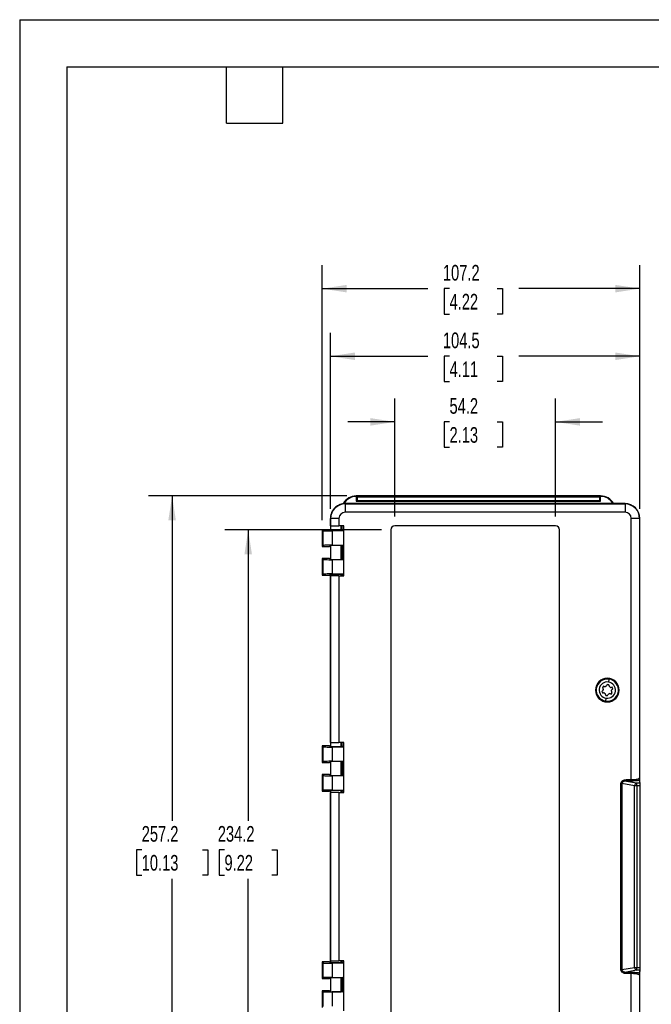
# Model space of a CAD drawing. Header units: millimetres. Extents: x 0 to 699, y 0 to 540.
# Tile 2 of 5: x 0 to 213, y 207 to 540. Entities that reach past the tile are written whole.
import ezdxf

# ---------------------------------------------------------------- set-up
doc = ezdxf.new("R2010")
doc.units = ezdxf.units.MM
doc.header["$LTSCALE"] = 2.5
doc.layers.add('DIMENSIONS', color=140, linetype='Continuous', lineweight=25)
doc.layers.add('TEXT', color=140, linetype='Continuous', lineweight=25)
doc.styles.add('SLDTEXTSTYLE0', font='TXT', dxfattribs={"width": 0.7})
doc.dimstyles.new('SLDDIMSTYLE0', dxfattribs={"dimtxt": 5.39502, "dimasz": 8.255, "dimexe": 0, "dimexo": 0.0625, "dimgap": 1.348755, "dimtad": 0, "dimtih": 1, "dimtoh": 1, "dimdec": 1, "dimrnd": 1e-09, "dimzin": 12, "dimdsep": 46, "dimtxsty": 'SLDTEXTSTYLE0', "dimsah": 1, "dimcen": 0.09, "dimadec": 0, "dimazin": 3, "dimtfac": 1, "dimtdec": 1, "dimtofl": 0, "dimtmove": 0, "dimatfit": 3, "dimfxl": 0, "dimfrac": 2, "dimtolj": 1, "dimtzin": 12, "dimarcsym": 0})
doc.dimstyles.new('SLDDIMSTYLE1', dxfattribs={"dimtxt": 5.39502, "dimasz": 8.255, "dimexe": 0, "dimexo": 0.0625, "dimgap": 1.348755, "dimtad": 0, "dimtih": 1, "dimtoh": 1, "dimdec": 1, "dimrnd": 1e-09, "dimzin": 12, "dimdsep": 46, "dimtxsty": 'SLDTEXTSTYLE0', "dimsah": 1, "dimcen": 0.09, "dimadec": 0, "dimazin": 3, "dimtfac": 1, "dimtdec": 1, "dimtmove": 0, "dimatfit": 0, "dimfxl": 0, "dimfrac": 2, "dimtolj": 1, "dimtzin": 12, "dimarcsym": 0})

# ---------------------------------------------------------------- blocks, each defined once
blk = doc.blocks.new('_D')
at = {"layer": 'DIMENSIONS'}
for p, q in [((110.49, 378.91), (43.53, 378.91)), ((51.47, 378.91), (51.47, 269.16)), ((41.21, 259.38), (39.4, 259.38)), ((39.4, 259.38), (39.4, 250.81)), ((61.73, 259.38), (63.54, 259.38)), ((63.54, 259.38), (63.54, 250.81)), ((39.4, 250.81), (41.21, 250.81)), ((51.47, 121.71), (51.47, 249.6)), ((63.54, 250.81), (61.73, 250.81)), ((110.49, 121.71), (43.53, 121.71))]:
    blk.add_line(p, q, dxfattribs=at)
for points in [[(51.47, 378.91), (50.2, 370.66), (52.74, 370.66)], [(51.47, 121.71), (52.74, 129.97), (50.2, 129.97)]]:
    blk.add_solid(points, dxfattribs=at)
at = {"layer": 'DIMENSIONS', "char_height": 5.292, "attachment_point": 1, "style": 'SLDTEXTSTYLE0'}
for s, insert in [('257.2', (41.21, 267.41)), ('10.13', (41.21, 257.63))]:
    blk.add_mtext(s, dxfattribs=dict(at, insert=insert))
blk = doc.blocks.new('_D_1')
at = {"layer": 'DIMENSIONS'}
for p, q in [((122.13, 367.41), (69.22, 367.41)), ((77.16, 367.41), (77.16, 269.16)), ((69.15, 259.38), (67.33, 259.38)), ((67.33, 259.38), (67.33, 250.81)), ((85.18, 259.38), (86.99, 259.38)), ((86.99, 259.38), (86.99, 250.81)), ((67.33, 250.81), (69.15, 250.81)), ((77.16, 133.21), (77.16, 249.6)), ((86.99, 250.81), (85.18, 250.81)), ((122.13, 133.21), (69.22, 133.21))]:
    blk.add_line(p, q, dxfattribs=at)
for points in [[(77.16, 367.41), (75.89, 359.16), (78.43, 359.16)], [(77.16, 133.21), (78.43, 141.47), (75.89, 141.47)]]:
    blk.add_solid(points, dxfattribs=at)
at = {"layer": 'DIMENSIONS', "char_height": 5.292, "attachment_point": 1, "style": 'SLDTEXTSTYLE0'}
for s, insert in [('234.2', (66.9, 267.41)), ('9.22', (69.15, 257.63))]:
    blk.add_mtext(s, dxfattribs=dict(at, insert=insert))
blk = doc.blocks.new('_D_2')
at = {"layer": 'DIMENSIONS'}
for p, q in [((126.7, 371.99), (126.7, 411.85)), ((180.9, 371.99), (180.9, 411.85)), ((126.7, 403.91), (110.83, 403.91)), ((145.15, 403.91), (143.34, 403.91)), ((143.34, 403.91), (143.34, 395.34)), ((161.19, 403.91), (163, 403.91)), ((163, 403.91), (163, 395.34)), ((180.9, 403.91), (196.78, 403.91)), ((143.34, 395.34), (145.15, 395.34)), ((163, 395.34), (161.19, 395.34))]:
    blk.add_line(p, q, dxfattribs=at)
for points in [[(126.7, 403.91), (118.45, 405.18), (118.45, 402.64)], [(180.9, 403.91), (189.16, 402.64), (189.16, 405.18)]]:
    blk.add_solid(points, dxfattribs=at)
at = {"layer": 'DIMENSIONS', "char_height": 5.292, "attachment_point": 1, "style": 'SLDTEXTSTYLE0'}
for s, insert in [('54.2', (145.15, 411.94)), ('2.13', (145.15, 402.16))]:
    blk.add_mtext(s, dxfattribs=dict(at, insert=insert))
blk = doc.blocks.new('_D_3')
at = {"layer": 'DIMENSIONS'}
for p, q in [((104.93, 374.54), (104.93, 434.01)), ((209.4, 374.49), (209.4, 434.01)), ((104.93, 426.07), (137.84, 426.07)), ((145.15, 426.07), (143.34, 426.07)), ((143.34, 426.07), (143.34, 417.5)), ((161.19, 426.07), (163, 426.07)), ((163, 426.07), (163, 417.5)), ((209.4, 426.07), (168.5, 426.07)), ((143.34, 417.5), (145.15, 417.5)), ((163, 417.5), (161.19, 417.5))]:
    blk.add_line(p, q, dxfattribs=at)
for points in [[(104.93, 426.07), (113.19, 424.8), (113.19, 427.34)], [(209.4, 426.07), (201.15, 427.34), (201.15, 424.8)]]:
    blk.add_solid(points, dxfattribs=at)
at = {"layer": 'DIMENSIONS', "char_height": 5.292, "attachment_point": 1, "style": 'SLDTEXTSTYLE0'}
for s, insert in [('104.5', (142.91, 434.1)), ('4.11', (145.15, 424.32))]:
    blk.add_mtext(s, dxfattribs=dict(at, insert=insert))
blk = doc.blocks.new('_D_4')
at = {"layer": 'DIMENSIONS'}
for p, q in [((102.16, 370.66), (102.16, 456.85)), ((209.4, 374.49), (209.4, 456.85)), ((102.16, 448.91), (137.84, 448.91)), ((145.15, 448.91), (143.34, 448.91)), ((143.34, 448.91), (143.34, 440.34)), ((161.19, 448.91), (163, 448.91)), ((163, 448.91), (163, 440.34)), ((209.4, 448.91), (168.5, 448.91)), ((143.34, 440.34), (145.15, 440.34)), ((163, 440.34), (161.19, 440.34))]:
    blk.add_line(p, q, dxfattribs=at)
for points in [[(102.16, 448.91), (110.42, 447.64), (110.42, 450.18)], [(209.4, 448.91), (201.15, 450.18), (201.15, 447.64)]]:
    blk.add_solid(points, dxfattribs=at)
at = {"layer": 'DIMENSIONS', "char_height": 5.292, "attachment_point": 1, "style": 'SLDTEXTSTYLE0'}
for s, insert in [('107.2', (142.91, 456.94)), ('4.22', (145.15, 447.16))]:
    blk.add_mtext(s, dxfattribs=dict(at, insert=insert))

msp = doc.modelspace()

# ---------------------------------------------------------------- linework, layer by layer
at = {"color": 7, "linetype": 'Continuous'}
for q in [(0.006175, 0.006685), (698.506175, 539.756685)]:
    msp.add_line((0.006175, 539.756685), q, dxfattribs=at)
for p, q in [((109.902789, 376.209043), (109.902789, 376.314627)), ((204.402789, 376.314627), (109.902789, 376.314627)), ((109.902789, 376.209043), (204.402789, 376.209043)), ((109.902789, 376.209043), (109.902789, 373.40947)), ((113.661423, 378.740023), (113.661423, 378.914627)), ((196.161423, 378.914627), (113.661423, 378.914627)), ((113.905869, 378.495577), (113.661423, 378.740023)), ((113.661423, 378.740023), (113.661423, 377.140023)), ((113.905869, 377.384468), (113.661423, 377.140023)), ((113.661423, 377.140023), (196.161423, 377.140023)), ((195.916978, 378.495577), (113.905869, 378.495577)), ((113.905869, 378.495577), (113.905869, 377.384468)), ((113.905869, 377.384468), (195.916978, 377.384468)), ((195.916978, 378.495577), (196.161423, 378.740023)), ((195.916978, 377.384468), (195.916978, 378.495577)), ((195.916978, 377.384468), (196.161423, 377.140023)), ((196.161423, 378.740023), (196.161423, 378.914627)), ((196.161423, 377.140023), (196.161423, 378.740023)), ((204.402789, 376.209043), (204.402789, 376.314627)), ((204.402789, 376.209043), (204.402789, 373.40947)), ((204.402789, 373.40947), (109.902789, 373.40947)), ((104.933602, 371.366099), (104.933602, 367.218575)), ((105.008372, 371.314627), (104.933869, 371.314627)), ((104.933869, 368.764627), (104.933869, 371.314627)), ((105.008372, 368.764627), (105.008372, 371.314627)), ((107.807946, 371.314627), (105.008372, 371.314627)), ((107.807946, 371.314627), (107.807946, 368.764627)), ((206.497632, 283.070004), (206.497632, 371.314627)), ((209.297206, 371.314627), (206.497632, 371.314627)), ((209.297206, 371.314627), (209.297206, 283.633537)), ((209.297206, 371.314627), (209.402789, 371.314627)), ((209.402789, 282.079091), (209.402789, 371.314627)), ((102.161423, 367.48923), (102.479366, 367.171287)), ((104.662947, 367.48923), (102.161423, 367.48923)), ((102.161423, 367.48923), (102.161423, 361.851132)), ((102.479366, 362.169075), (102.479366, 367.171287)), ((104.993647, 367.158531), (104.662947, 367.48923)), ((105.008372, 368.764627), (104.933869, 368.764627)), ((108.593647, 367.158531), (104.993647, 367.158531)), ((105.008372, 368.764627), (107.807946, 368.764627)), ((109.502789, 367.070181), (105.477539, 367.070181)), ((105.477539, 367.070181), (105.477539, 362.270181)), ((109.502789, 368.764627), (107.807946, 368.764627)), ((108.433602, 368.764627), (108.433602, 367.158531)), ((108.661423, 367.48923), (108.593647, 367.158531)), ((108.661423, 368.764627), (108.661423, 367.48923)), ((108.661423, 367.48923), (108.836027, 367.314627)), ((108.836027, 368.764627), (108.836027, 367.314627)), ((109.502789, 367.314627), (108.836027, 367.314627)), ((109.502789, 351.864627), (109.502789, 368.764627)), ((125.302789, 367.414627), (125.302789, 133.214627)), ((180.902789, 368.814627), (126.702789, 368.814627)), ((182.302789, 133.214627), (182.302789, 367.414627)), ((102.161423, 361.851132), (102.479366, 362.169075)), ((102.161423, 361.851132), (104.662947, 361.851132)), ((104.993647, 362.181832), (104.662947, 361.851132)), ((104.933602, 362.121787), (104.933602, 357.507466)), ((108.593647, 362.181832), (104.993647, 362.181832)), ((105.477539, 362.270181), (109.080472, 362.270181)), ((108.433602, 362.181832), (108.433602, 357.447422)), ((108.661423, 361.851132), (108.593647, 362.181832)), ((109.080472, 362.270181), (108.661423, 361.851132)), ((108.661423, 361.851132), (108.661423, 357.778121)), ((109.080472, 362.270181), (109.080472, 357.359072)), ((102.161423, 357.778121), (102.479366, 357.460178)), ((104.662947, 357.778121), (102.161423, 357.778121)), ((102.161423, 357.778121), (102.161423, 352.140023)), ((102.479366, 352.457966), (102.479366, 357.460178)), ((104.662947, 357.778121), (104.993647, 357.447422)), ((104.993647, 357.447422), (108.593647, 357.447422)), ((105.477539, 357.359072), (105.477539, 352.559072)), ((109.080472, 357.359072), (105.477539, 357.359072)), ((108.593647, 357.447422), (108.661423, 357.778121)), ((108.661423, 357.778121), (109.080472, 357.359072)), ((105.477539, 352.559072), (109.502789, 352.559072)), ((102.161423, 352.140023), (102.479366, 352.457966)), ((102.161423, 352.140023), (104.662947, 352.140023)), ((104.662947, 352.140023), (104.993647, 352.470722)), ((104.933602, 352.410678), (104.933602, 294.218575)), ((104.933869, 295.614627), (104.933869, 351.864627)), ((104.933869, 351.864627), (105.008372, 351.864627)), ((104.993647, 352.470722), (108.593647, 352.470722)), ((105.008372, 295.614627), (105.008372, 351.864627)), ((107.807946, 351.864627), (105.008372, 351.864627)), ((107.807946, 351.864627), (107.807946, 295.614627)), ((107.807946, 351.864627), (109.502789, 351.864627)), ((108.433602, 352.470722), (108.433602, 351.864627)), ((108.593647, 352.470722), (108.661423, 352.140023)), ((108.836027, 352.314627), (108.661423, 352.140023)), ((108.661423, 352.140023), (108.661423, 351.864627)), ((108.836027, 352.314627), (109.502789, 352.314627)), ((108.836027, 352.314627), (108.836027, 351.864627)), ((198.939967, 317.030318), (198.805007, 316.039467)), ((194.531647, 313.314627), (194.433869, 313.314627)), ((196.855438, 313.054988), (196.607978, 312.891989)), ((196.607978, 312.891989), (196.835106, 312.33664)), ((197.154908, 314.684576), (196.787526, 314.210202)), ((196.787526, 314.210202), (196.982378, 313.986958)), ((197.4198, 314.551768), (197.154908, 314.684576)), ((198.386288, 315.188189), (198.290379, 314.90782)), ((198.980799, 315.107213), (198.386288, 315.188189)), ((198.99823, 314.811407), (198.980799, 315.107213)), ((200.032631, 314.292614), (199.74187, 314.235489)), ((200.080211, 312.419051), (199.885359, 312.642296)), ((200.012299, 313.574265), (200.259759, 313.737264)), ((200.259759, 313.737264), (200.032631, 314.292614)), ((202.33609, 313.314627), (202.433869, 313.314627)), ((196.835106, 312.33664), (197.125867, 312.393764)), ((197.869507, 311.817846), (197.886938, 311.52204)), ((197.886938, 311.52204), (198.481449, 311.441064)), ((197.92777, 309.598935), (198.06273, 310.589786)), ((198.481449, 311.441064), (198.577358, 311.721433)), ((199.447938, 312.077485), (199.712829, 311.944678)), ((199.712829, 311.944678), (200.080211, 312.419051)), ((102.161423, 294.48923), (102.479366, 294.171287)), ((104.662947, 294.48923), (102.161423, 294.48923)), ((102.161423, 294.48923), (102.161423, 288.851132)), ((102.479366, 289.169075), (102.479366, 294.171287)), ((104.993647, 294.158531), (104.662947, 294.48923)), ((105.008372, 295.614627), (104.933869, 295.614627)), ((108.593647, 294.158531), (104.993647, 294.158531)), ((105.008372, 295.614627), (107.807946, 295.614627)), ((105.477539, 294.070181), (105.477539, 289.270181)), ((109.502789, 294.070181), (105.477539, 294.070181)), ((109.502789, 295.614627), (107.807946, 295.614627)), ((108.433602, 295.614627), (108.433602, 294.158531)), ((108.661423, 294.48923), (108.593647, 294.158531)), ((108.661423, 295.614627), (108.661423, 294.48923)), ((108.661423, 294.48923), (108.836027, 294.314627)), ((108.836027, 295.614627), (108.836027, 294.314627)), ((109.502789, 294.314627), (108.836027, 294.314627)), ((109.502789, 278.714627), (109.502789, 295.614627)), ((102.161423, 288.851132), (102.479366, 289.169075)), ((102.161423, 288.851132), (104.662947, 288.851132)), ((104.993647, 289.181832), (104.662947, 288.851132)), ((104.933602, 289.121787), (104.933602, 284.507466)), ((108.593647, 289.181832), (104.993647, 289.181832)), ((105.477539, 289.270181), (109.080472, 289.270181)), ((108.433602, 289.181832), (108.433602, 284.447422)), ((108.661423, 288.851132), (108.593647, 289.181832)), ((109.080472, 289.270181), (108.661423, 288.851132)), ((108.661423, 288.851132), (108.661423, 284.778121)), ((109.080472, 289.270181), (109.080472, 284.359072)), ((102.161423, 284.778121), (102.479366, 284.460178)), ((104.662947, 284.778121), (102.161423, 284.778121)), ((102.161423, 284.778121), (102.161423, 279.140023)), ((102.479366, 279.457966), (102.479366, 284.460178)), ((104.662947, 284.778121), (104.993647, 284.447422)), ((104.993647, 284.447422), (108.593647, 284.447422)), ((105.477539, 284.359072), (105.477539, 279.559072)), ((109.080472, 284.359072), (105.477539, 284.359072)), ((108.593647, 284.447422), (108.661423, 284.778121)), ((108.661423, 284.778121), (109.080472, 284.359072)), ((204.860198, 283.074041), (206.497632, 283.070004)), ((209.297206, 283.633537), (209.297974, 283.641294)), ((209.381812, 282.079143), (209.320565, 282.85148)), ((102.161423, 279.140023), (102.479366, 279.457966)), ((104.662947, 279.140023), (104.993647, 279.470722)), ((104.933602, 279.410678), (104.933602, 221.218575)), ((104.993647, 279.470722), (108.593647, 279.470722)), ((105.477539, 279.559072), (109.502789, 279.559072)), ((108.433602, 279.470722), (108.433602, 278.714627)), ((108.593647, 279.470722), (108.661423, 279.140023)), ((202.995682, 218.889365), (202.995682, 281.739888)), ((207.624774, 280.975527), (203.349236, 281.739888)), ((203.349236, 281.739888), (203.349236, 218.889365)), ((204.858984, 282.581637), (208.334309, 281.960335)), ((206.496418, 282.5776), (204.858984, 282.581637)), ((208.345864, 280.975527), (207.624774, 280.975527)), ((207.624774, 219.653726), (207.624774, 280.975527)), ((208.334309, 281.960335), (209.402789, 281.960335)), ((208.345864, 280.975527), (208.345864, 219.653726)), ((209.402789, 280.975527), (208.345864, 280.975527)), ((209.402789, 282.079091), (209.381812, 282.079143)), ((209.402789, 282.079091), (209.402789, 281.960335)), ((209.402789, 280.975527), (209.402789, 219.653726)), ((102.161423, 279.140023), (104.662947, 279.140023)), ((104.933869, 221.914627), (104.933869, 278.714627)), ((104.933869, 278.714627), (105.008372, 278.714627)), ((105.008372, 221.914627), (105.008372, 278.714627)), ((107.807946, 278.714627), (105.008372, 278.714627)), ((107.807946, 278.714627), (107.807946, 221.914627)), ((107.807946, 278.714627), (109.502789, 278.714627)), ((108.836027, 279.314627), (108.661423, 279.140023)), ((108.661423, 279.140023), (108.661423, 278.714627)), ((108.836027, 279.314627), (109.502789, 279.314627)), ((108.836027, 279.314627), (108.836027, 278.714627)), ((102.161423, 221.48923), (102.479366, 221.171287)), ((104.662947, 221.48923), (102.161423, 221.48923)), ((102.161423, 221.48923), (102.161423, 215.851132)), ((102.479366, 216.169075), (102.479366, 221.171287)), ((104.993647, 221.158531), (104.662947, 221.48923)), ((105.008372, 221.914627), (104.933869, 221.914627)), ((108.593647, 221.158531), (104.993647, 221.158531)), ((105.008372, 221.914627), (107.807946, 221.914627)), ((105.477539, 221.070181), (105.477539, 216.270181)), ((109.502789, 221.070181), (105.477539, 221.070181)), ((109.502789, 221.914627), (107.807946, 221.914627)), ((108.433602, 221.914627), (108.433602, 221.158531)), ((108.661423, 221.48923), (108.593647, 221.158531)), ((108.661423, 221.914627), (108.661423, 221.48923)), ((108.661423, 221.48923), (108.836027, 221.314627)), ((108.836027, 221.914627), (108.836027, 221.314627)), ((109.502789, 221.314627), (108.836027, 221.314627)), ((109.502789, 205.014627), (109.502789, 221.914627)), ((203.349236, 218.889365), (207.624774, 219.653726)), ((207.624774, 219.653726), (208.345864, 219.653726)), ((208.345864, 219.653726), (209.402789, 219.653726)), ((104.993647, 216.181832), (104.662947, 215.851132)), ((108.593647, 216.181832), (104.993647, 216.181832)), ((105.477539, 216.270181), (109.080472, 216.270181)), ((108.433602, 216.181832), (108.433602, 211.447422)), ((108.661423, 215.851132), (108.593647, 216.181832)), ((109.080472, 216.270181), (108.661423, 215.851132)), ((109.080472, 216.270181), (109.080472, 211.359072)), ((208.334309, 218.668919), (204.858984, 218.047616)), ((204.858984, 218.047616), (206.496418, 218.051653)), ((206.497632, 217.559249), (204.860198, 217.555212)), ((206.497632, 129.314627), (206.497632, 217.559249)), ((209.402789, 218.668919), (208.334309, 218.668919)), ((209.297206, 216.995717), (209.297206, 129.314627)), ((209.297974, 216.98796), (209.297206, 216.995717)), ((209.381812, 218.55011), (209.320565, 217.777773)), ((209.402789, 218.550162), (209.381812, 218.55011)), ((209.402789, 218.550162), (209.402789, 218.668919)), ((209.402789, 129.314627), (209.402789, 218.550162)), ((102.161423, 215.851132), (102.479366, 216.169075)), ((102.161423, 215.851132), (104.662947, 215.851132)), ((104.933602, 216.121787), (104.933602, 211.507466)), ((108.661423, 215.851132), (108.661423, 211.778121)), ((102.161423, 211.778121), (102.479366, 211.460178)), ((104.662947, 211.778121), (102.161423, 211.778121)), ((102.161423, 211.778121), (102.161423, 206.140023)), ((102.479366, 206.457966), (102.479366, 211.460178)), ((104.662947, 211.778121), (104.993647, 211.447422)), ((104.993647, 211.447422), (108.593647, 211.447422)), ((105.477539, 211.359072), (105.477539, 206.559072)), ((109.080472, 211.359072), (105.477539, 211.359072)), ((108.593647, 211.447422), (108.661423, 211.778121)), ((108.661423, 211.778121), (109.080472, 211.359072))]:
    msp.add_line(p, q)
for centre, radius, start, end in [((109.902789, 371.314627), 4.894417, 90, 180), ((109.902789, 371.314627), 5, 90, 131.29559237), ((113.661423, 373.914627), 5, 90, 151.86858974), ((113.661423, 373.914627), 4.825396, 90, 150.43737396), ((196.161423, 373.914627), 5, 28.68540201, 90), ((196.161423, 373.914627), 4.825396, 29.82605291, 90), ((204.402789, 371.314627), 5, 0, 90), ((204.402789, 371.314627), 4.894417, 0, 90), ((109.902789, 371.314627), 2.094843, 90, 180), ((204.402789, 371.314627), 2.094843, 0, 90), ((126.702789, 367.414627), 1.4, 90, 180), ((180.902789, 367.414627), 1.4, 0, 90), ((198.433869, 313.314627), 4, 0, 180), ((198.433869, 313.314627), 3.902222, 0, 180), ((198.433869, 313.314627), 3.75, 82.24372153, 262.24372153), ((198.433869, 313.314627), 2.75, 82.24372153, 262.24372153), ((198.433869, 313.314627), 3.75, 262.24372153, 82.24372153), ((198.433869, 313.314627), 2.75, 262.24372153, 82.24372153), ((198.433869, 313.314627), 4, 180, 0), ((198.433869, 313.314627), 3.902222, 180, 0), ((196.635407, 313.389033), 0.4, 303.37235838, 357.63089104), ((196.681022, 313.723928), 0.4, 346.85655202, 41.11508467), ((198.433869, 313.314627), 1.4, 172.24372153, 177.63089104), ((198.433869, 313.314627), 1.4, 166.85655202, 172.24372153), ((197.599076, 314.909343), 0.4, 243.37235838, 297.63089104), ((198.433869, 313.314627), 1.4, 106.85655202, 117.63089104), ((197.911911, 315.037287), 0.4, 286.85655202, 341.11508467), ((199.397537, 314.834937), 0.4, 183.37235838, 237.63089104), ((198.433869, 313.314627), 1.4, 46.85655202, 57.63089104), ((199.664758, 314.627986), 0.4, 226.85655202, 281.11508467), ((200.186715, 312.905325), 0.4, 172.24372153, 221.11508467), ((200.186715, 312.905325), 0.4, 166.85655202, 172.24372153), ((198.433869, 313.314627), 1.4, 346.85655202, 357.63089104), ((200.23233, 313.24022), 0.4, 172.24372153, 177.63089104), ((200.23233, 313.24022), 0.4, 123.37235838, 172.24372153), ((197.202979, 312.001268), 0.4, 46.85655202, 101.11508467), ((198.433869, 313.314627), 1.4, 226.85655202, 237.63089104), ((197.4702, 311.794317), 0.4, 3.37235838, 57.63089104), ((198.955826, 311.591966), 0.4, 106.85655202, 161.11508467), ((198.433869, 313.314627), 1.4, 286.85655202, 297.63089104), ((199.268661, 311.71991), 0.4, 63.37235838, 117.63089104), ((208.664184, 280.974659), 1.03941, 108.50378781, 179.95217331), ((182.788153, 281.168126), 25.558436, 359.56823675, 1.77622408), ((208.664184, 219.654594), 1.03941, 180.04782669, 251.49621219), ((182.788153, 219.461128), 25.558436, 358.22377592, 0.43176325)]:
    msp.add_arc(centre, radius, start, end)
for points, knots in [([(106.60308, 375.071189), (106.564033, 375.036188), (106.484631, 374.965014), (106.368615, 374.852008), (106.253004, 374.732136), (106.138617, 374.604871), (106.025846, 374.470155), (105.915236, 374.327828), (105.807322, 374.177788), (105.702673, 374.019953), (105.60188, 373.854276), (105.505557, 373.680743), (105.414331, 373.49937), (105.292189, 373.229004), (105.150462, 372.846709), (105.033395, 372.390314), (104.950913, 371.889679), (104.940029, 371.560493), (104.933602, 371.366099)], [0, 0, 0, 0, 0.0343719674, 0.0698934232, 0.1066347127, 0.1446592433, 0.1840240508, 0.2247803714, 0.2669741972, 0.3106468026, 0.3558352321, 0.4025727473, 0.450889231, 0.5008115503, 0.6167197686, 0.7496978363, 0.8521889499, 1, 1, 1, 1]), ([(102.479366, 367.171287), (102.491488, 367.159166), (102.566612, 367.146207), (102.871939, 367.12128), (103.102931, 367.109385), (103.684196, 367.089783), (104.03268, 367.082137), (104.756711, 367.072351), (105.130209, 367.070181), (105.477539, 367.070181)], [0, 0, 0, 0, 0.25, 0.25, 0.5, 0.5, 0.75, 0.75, 1, 1, 1, 1]), ([(105.477539, 362.270181), (105.130209, 362.270181), (104.756711, 362.268012), (104.03268, 362.258226), (103.684196, 362.25058), (103.102931, 362.230978), (102.871939, 362.219083), (102.566612, 362.194156), (102.491488, 362.181197), (102.479366, 362.169075)], [0, 0, 0, 0, 0.25, 0.25, 0.5, 0.5, 0.75, 0.75, 1, 1, 1, 1]), ([(102.479366, 357.460178), (102.491488, 357.448057), (102.566612, 357.435097), (102.871939, 357.410171), (103.102931, 357.398275), (103.684196, 357.378674), (104.03268, 357.371027), (104.756711, 357.361242), (105.130209, 357.359072), (105.477539, 357.359072)], [0, 0, 0, 0, 0.25, 0.25, 0.5, 0.5, 0.75, 0.75, 1, 1, 1, 1]), ([(105.477539, 352.559072), (105.130209, 352.559072), (104.756711, 352.556902), (104.03268, 352.547117), (103.684196, 352.53947), (103.102931, 352.519869), (102.871939, 352.507973), (102.566612, 352.483047), (102.491488, 352.470087), (102.479366, 352.457966)], [0, 0, 0, 0, 0.25, 0.25, 0.5, 0.5, 0.75, 0.75, 1, 1, 1, 1]), ([(102.479366, 294.171287), (102.491488, 294.159166), (102.566612, 294.146207), (102.871939, 294.12128), (103.102931, 294.109385), (103.684196, 294.089783), (104.03268, 294.082137), (104.756711, 294.072351), (105.130209, 294.070181), (105.477539, 294.070181)], [0, 0, 0, 0, 0.25, 0.25, 0.5, 0.5, 0.75, 0.75, 1, 1, 1, 1]), ([(105.477539, 289.270181), (105.130209, 289.270181), (104.756711, 289.268012), (104.03268, 289.258226), (103.684196, 289.25058), (103.102931, 289.230978), (102.871939, 289.219083), (102.566612, 289.194156), (102.491488, 289.181197), (102.479366, 289.169075)], [0, 0, 0, 0, 0.25, 0.25, 0.5, 0.5, 0.75, 0.75, 1, 1, 1, 1]), ([(102.479366, 284.460178), (102.491488, 284.448057), (102.566612, 284.435097), (102.871939, 284.410171), (103.102931, 284.398275), (103.684196, 284.378674), (104.03268, 284.371027), (104.756711, 284.361242), (105.130209, 284.359072), (105.477539, 284.359072)], [0, 0, 0, 0, 0.25, 0.25, 0.5, 0.5, 0.75, 0.75, 1, 1, 1, 1]), ([(203.012171, 281.92656), (203.039227, 282.077901), (203.101747, 282.231611), (203.30573, 282.516982), (203.447352, 282.648114), (203.791769, 282.86197), (203.993996, 282.944341), (204.42066, 283.050554), (204.644375, 283.074573), (204.860198, 283.074041)], [0, 0, 0, 0, 0.25, 0.25, 0.5, 0.5, 0.75, 0.75, 1, 1, 1, 1]), ([(204.860198, 283.074041), (204.859911, 282.957685), (204.859625, 282.841778), (204.859186, 282.663511), (204.859034, 282.60184), (204.858984, 282.581637)], [0, 0, 0, 0, 0.5, 0.5, 1, 1, 1, 1]), ([(206.497632, 283.070004), (206.497345, 282.953647), (206.49706, 282.837741), (206.49662, 282.659474), (206.496468, 282.597803), (206.496418, 282.5776)], [0, 0, 0, 0, 0.5, 0.5, 1, 1, 1, 1]), ([(209.320565, 282.85148), (209.180789, 282.811055), (209.007525, 282.772428), (208.60168, 282.703399), (208.369187, 282.673051), (207.866045, 282.624257), (207.595685, 282.605839), (207.045819, 282.582185), (206.766618, 282.576934), (206.496418, 282.5776)], [0, 0, 0, 0, 0.25, 0.25, 0.5, 0.5, 0.75, 0.75, 1, 1, 1, 1]), ([(206.497632, 283.070004), (206.555148, 283.070052), (206.670398, 283.070148), (206.84293, 283.073119), (207.014766, 283.078154), (207.185222, 283.08546), (207.353626, 283.094982), (207.637586, 283.115117), (208.02805, 283.155539), (208.464674, 283.226572), (208.831727, 283.316752), (209.044757, 283.397655), (209.164863, 283.465084), (209.230176, 283.513665), (209.282074, 283.57058), (209.291958, 283.611702), (209.297206, 283.633537)], [0, 0, 0, 0, 0.0392967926, 0.0787427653, 0.1183443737, 0.1581079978, 0.1980399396, 0.2381464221, 0.3644306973, 0.4966769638, 0.6204228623, 0.7573156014, 0.8051207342, 0.8615041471, 0.9264645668, 1, 1, 1, 1]), ([(209.298506, 283.599505), (209.30049, 283.51027), (209.30396, 283.354259), (209.308525, 283.168317), (209.312098, 283.044604), (209.315054, 282.958471), (209.317847, 282.892025), (209.319684, 282.864614), (209.320565, 282.85148)], [0, 0, 0, 0, 0.2863168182, 0.5005768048, 0.6412106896, 0.7708939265, 0.8902315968, 1, 1, 1, 1]), ([(105.477539, 279.559072), (105.130209, 279.559072), (104.756711, 279.556902), (104.03268, 279.547117), (103.684196, 279.53947), (103.102931, 279.519869), (102.871939, 279.507973), (102.566612, 279.483047), (102.491488, 279.470087), (102.479366, 279.457966)], [0, 0, 0, 0, 0.25, 0.25, 0.5, 0.5, 0.75, 0.75, 1, 1, 1, 1]), ([(204.858984, 282.581637), (204.808109, 282.582789), (204.710194, 282.585006), (204.569035, 282.578995), (204.439754, 282.567398), (204.268679, 282.543271), (204.065984, 282.496932), (203.852899, 282.416478), (203.686157, 282.323266), (203.558492, 282.223202), (203.460451, 282.112114), (203.389636, 281.992738), (203.367994, 281.906711), (203.357459, 281.864831)], [0, 0, 0, 0, 0.0856169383, 0.1647788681, 0.2375033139, 0.3038129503, 0.4550815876, 0.5854999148, 0.6840527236, 0.7731420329, 0.8541738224, 0.9290096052, 1, 1, 1, 1]), ([(209.402789, 281.960335), (209.402789, 281.941732), (209.402789, 281.904581), (209.402789, 281.789384), (209.402789, 281.711254), (209.402789, 281.525375), (209.402789, 281.418009), (209.402789, 281.196438), (209.402789, 281.082658), (209.402789, 280.975527)], [0, 0, 0, 0, 0.25, 0.25, 0.5, 0.5, 0.75, 0.75, 1, 1, 1, 1]), ([(102.479366, 221.171287), (102.491488, 221.159166), (102.566612, 221.146207), (102.871939, 221.12128), (103.102931, 221.109385), (103.684196, 221.089783), (104.03268, 221.082137), (104.756711, 221.072351), (105.130209, 221.070181), (105.477539, 221.070181)], [0, 0, 0, 0, 0.25, 0.25, 0.5, 0.5, 0.75, 0.75, 1, 1, 1, 1]), ([(209.402789, 219.653726), (209.402789, 219.546595), (209.402789, 219.432815), (209.402789, 219.211244), (209.402789, 219.103878), (209.402789, 218.918), (209.402789, 218.839869), (209.402789, 218.724672), (209.402789, 218.687522), (209.402789, 218.668919)], [0, 0, 0, 0, 0.25, 0.25, 0.5, 0.5, 0.75, 0.75, 1, 1, 1, 1]), ([(105.477539, 216.270181), (105.130209, 216.270181), (104.756711, 216.268012), (104.03268, 216.258226), (103.684196, 216.25058), (103.102931, 216.230978), (102.871939, 216.219083), (102.566612, 216.194156), (102.491488, 216.181197), (102.479366, 216.169075)], [0, 0, 0, 0, 0.25, 0.25, 0.5, 0.5, 0.75, 0.75, 1, 1, 1, 1]), ([(204.860198, 217.555212), (204.644375, 217.55468), (204.42066, 217.5787), (203.993996, 217.684912), (203.791769, 217.767283), (203.447352, 217.981139), (203.30573, 218.112272), (203.101747, 218.397642), (203.039227, 218.551352), (203.012171, 218.702693)], [0, 0, 0, 0, 0.25, 0.25, 0.5, 0.5, 0.75, 0.75, 1, 1, 1, 1]), ([(203.357459, 218.764422), (203.362524, 218.741207), (203.372761, 218.694286), (203.399764, 218.626242), (203.435308, 218.559922), (203.480217, 218.495887), (203.534171, 218.434494), (203.597149, 218.376158), (203.669024, 218.321283), (203.749672, 218.270266), (203.876681, 218.203823), (204.065989, 218.132242), (204.310932, 218.076611), (204.580333, 218.045013), (204.760989, 218.046701), (204.858984, 218.047616)], [0, 0, 0, 0, 0.0391671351, 0.079160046, 0.1204318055, 0.163395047, 0.2084159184, 0.255812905, 0.3058591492, 0.358786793, 0.41479216, 0.545134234, 0.6963841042, 0.8353067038, 1, 1, 1, 1]), ([(204.860198, 217.555212), (204.859911, 217.671569), (204.859625, 217.787475), (204.859186, 217.965742), (204.859034, 218.027413), (204.858984, 218.047616)], [0, 0, 0, 0, 0.5, 0.5, 1, 1, 1, 1]), ([(206.497632, 217.559249), (206.497345, 217.675606), (206.49706, 217.791512), (206.49662, 217.969779), (206.496468, 218.03145), (206.496418, 218.051653)], [0, 0, 0, 0, 0.5, 0.5, 1, 1, 1, 1]), ([(206.536785, 217.559306), (206.536785, 217.675662), (206.537375, 217.791567), (206.539466, 217.969833), (206.54096, 218.031505), (206.542562, 218.05171)], [0, 0, 0, 0, 0.5, 0.5, 1, 1, 1, 1]), ([(209.297206, 216.995717), (209.295376, 217.006872), (209.291821, 217.02855), (209.275785, 217.059887), (209.253791, 217.089156), (209.226525, 217.116341), (209.195512, 217.141448), (209.161951, 217.164472), (209.126988, 217.185424), (209.031895, 217.236182), (208.839363, 217.310041), (208.478561, 217.399782), (208.048948, 217.470856), (207.638504, 217.514402), (207.302012, 217.537935), (207.049613, 217.550189), (206.794004, 217.557873), (206.622348, 217.558829), (206.536785, 217.559306)], [0, 0, 0, 0, 0.0378680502, 0.073591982, 0.1071717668, 0.1386073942, 0.1678988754, 0.1950462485, 0.2200495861, 0.2429090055, 0.379698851, 0.503364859, 0.6355445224, 0.7617318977, 0.8218874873, 0.8816367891, 0.941000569, 1, 1, 1, 1]), ([(206.542562, 218.05171), (206.80938, 218.05171), (207.084384, 218.045919), (207.625168, 218.021568), (207.890663, 218.002995), (208.384683, 217.95428), (208.61294, 217.924164), (209.011903, 217.855847), (209.182526, 217.817696), (209.320565, 217.777773)], [0, 0, 0, 0, 0.25, 0.25, 0.5, 0.5, 0.75, 0.75, 1, 1, 1, 1]), ([(209.320565, 217.777773), (209.319985, 217.769589), (209.318793, 217.752751), (209.316987, 217.716253), (209.315108, 217.67094), (209.313158, 217.61592), (209.311136, 217.551433), (209.308204, 217.447945), (209.303963, 217.275104), (209.300492, 217.119061), (209.298506, 217.029748)], [0, 0, 0, 0, 0.0721009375, 0.1483401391, 0.22897727, 0.3142318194, 0.4042895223, 0.4993079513, 0.7134258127, 1, 1, 1, 1]), ([(102.479366, 211.460178), (102.491488, 211.448057), (102.566612, 211.435097), (102.871939, 211.410171), (103.102931, 211.398275), (103.684196, 211.378674), (104.03268, 211.371027), (104.756711, 211.361242), (105.130209, 211.359072), (105.477539, 211.359072)], [0, 0, 0, 0, 0.25, 0.25, 0.5, 0.5, 0.75, 0.75, 1, 1, 1, 1])]:
    msp.add_open_spline(points, degree=3, knots=knots)
for points in [[(104.933602, 371.366099), (104.933602, 371.348907), (104.933692, 371.331667), (104.933869, 371.314627)], [(209.297206, 283.633537), (209.297241, 283.622184), (209.297674, 283.610831), (209.298506, 283.599505)], [(209.297974, 283.641294), (209.297974, 283.629591), (209.298151, 283.615644), (209.298506, 283.599505)], [(202.995682, 281.739888), (202.995682, 281.802725), (203.0012, 281.865191), (203.012171, 281.92656)], [(202.995682, 281.739888), (203.126582, 281.739888), (203.256676, 281.739888), (203.349236, 281.739888)], [(203.357459, 281.864831), (203.266549, 281.881083), (203.139738, 281.903754), (203.012171, 281.92656)], [(203.357459, 281.864831), (203.350144, 281.823919), (203.347393, 281.782109), (203.349236, 281.739888)], [(202.995682, 218.889365), (203.126582, 218.889365), (203.256676, 218.889365), (203.349236, 218.889365)], [(203.012171, 218.702693), (203.0012, 218.764062), (202.995682, 218.826528), (202.995682, 218.889365)], [(203.357459, 218.764422), (203.266549, 218.74817), (203.139738, 218.725499), (203.012171, 218.702693)], [(203.349236, 218.889365), (203.347393, 218.847144), (203.350144, 218.805335), (203.357459, 218.764422)], [(206.496418, 218.051653), (206.5118, 218.051691), (206.527182, 218.05171), (206.542562, 218.05171)], [(206.536785, 217.559306), (206.523735, 217.559306), (206.510683, 217.559287), (206.497632, 217.559249)], [(209.297206, 216.995717), (209.297241, 217.007074), (209.297694, 217.018425), (209.298554, 217.029745)], [(209.298506, 217.029748), (209.298151, 217.013609), (209.297974, 216.999663), (209.297974, 216.98796)]]:
    msp.add_open_spline(points, degree=3)
at = {"layer": 'TEXT'}
for p, q in [((15.875, 523.875), (682.625, 523.875)), ((15.875, 523.875), (15.875, 15.875)), ((69.85, 504.825), (69.85, 523.875)), ((88.9, 504.825), (88.9, 523.875)), ((69.85, 504.825), (88.9, 504.825))]:
    msp.add_line(p, q, dxfattribs=at)

# ---------------------------------------------------------------- dimensions: what is measured, and where the dimension line sits
at = {"layer": 'DIMENSIONS'}
for base, p1, p2, angle, dimstyle, picture, middle in [((209.402789, 448.914627), (102.161423, 367.48923), (209.402789, 371.314627), 0, 'SLDDIMSTYLE0', '_D_4', (153.169217, 448.914627)), ((209.402789, 426.070704), (104.933602, 371.366099), (209.402789, 371.314627), 0, 'SLDDIMSTYLE0', '_D_3', (153.169217, 426.070704)), ((126.702789, 403.914627), (180.902789, 368.814627), (126.702789, 368.814627), 0, 'SLDDIMSTYLE1', '_D_2', (153.169217, 403.914627)), ((51.470642, 121.714627), (113.661423, 378.914627), (113.661423, 121.714627), 90, 'SLDDIMSTYLE0', '_D', (51.470642, 259.380852)), ((77.161423, 133.214627), (125.302789, 367.414627), (125.302789, 133.214627), 90, 'SLDDIMSTYLE0', '_D_1', (77.161423, 259.380852))]:
    dim = msp.add_linear_dim(base=base, p1=p1, p2=p2, angle=angle, dimstyle=dimstyle, dxfattribs=at)
    dim.commit()
    dim.dimension.update_dxf_attribs({"geometry": picture, "text_midpoint": middle, "dimtype": 160})

doc.saveas('drawing.dxf')
